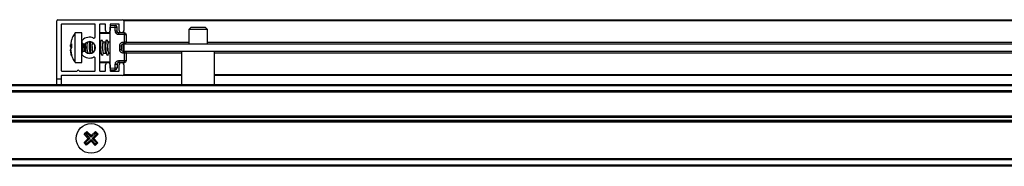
# Model space of a CAD drawing. Header units: millimetres. Extents: x 3538.08 to 3539.08, y 3254.86 to 3254.91.
# Tile 2 of 3: x 3538.5471 to 3538.812, y 3254.8576 to 3254.897. Entities that reach past the tile are written whole.
import ezdxf

# ---------------------------------------------------------------- set-up
doc = ezdxf.new("R2010")
doc.units = ezdxf.units.MM
doc.layers.add('SANINDUSA', color=3, linetype='Continuous')

msp = doc.modelspace()

# ---------------------------------------------------------------- linework, layer by layer
at = {"layer": 'SANINDUSA'}
for p, q in [((3538.55711722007, 3254.880973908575), (3538.55711722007, 3254.896673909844)), ((3538.557417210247, 3254.896973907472), (3538.574817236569, 3254.896973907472)), ((3538.558317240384, 3254.895673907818), (3538.558317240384, 3254.883273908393)), ((3538.567317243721, 3254.89577390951), (3538.558417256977, 3254.89577390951)), ((3538.567417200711, 3254.892332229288), (3538.567417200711, 3254.895673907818)), ((3538.568617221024, 3254.895673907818), (3538.568617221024, 3254.883273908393)), ((3538.570117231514, 3254.89577390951), (3538.568717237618, 3254.89577390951)), ((3538.570217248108, 3254.89407390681), (3538.570217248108, 3254.895673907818)), ((3538.571417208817, 3254.895673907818), (3538.571417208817, 3254.89407390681)), ((3538.573817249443, 3254.89577390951), (3538.571517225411, 3254.89577390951)), ((3538.573917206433, 3254.89407390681), (3538.573917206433, 3254.895673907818)), ((3538.575117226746, 3254.896973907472), (3539.009117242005, 3254.896973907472)), ((3538.575117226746, 3254.896973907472), (3538.575117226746, 3254.896673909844)), ((3539.009117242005, 3254.896673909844), (3538.575117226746, 3254.896673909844)), ((3538.575117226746, 3254.896673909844), (3538.575117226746, 3254.89407390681)), ((3538.5638072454, 3254.89347390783), (3538.562083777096, 3254.89347390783)), ((3538.562083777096, 3254.885473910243), (3538.562083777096, 3254.89347390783)), ((3538.5638072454, 3254.885473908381), (3538.5638072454, 3254.89347390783)), ((3538.571417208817, 3254.893273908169), (3538.568617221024, 3254.893273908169)), ((3538.571417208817, 3254.89347390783), (3538.568817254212, 3254.89347390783)), ((3538.571417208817, 3254.895473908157), (3538.572825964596, 3254.895449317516)), ((3538.571417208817, 3254.894973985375), (3538.572825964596, 3254.894949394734)), ((3538.571417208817, 3254.883973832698), (3538.571417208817, 3254.894973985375)), ((3538.572825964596, 3254.893965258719), (3538.572825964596, 3254.894949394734)), ((3538.572825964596, 3254.894949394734), (3538.573317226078, 3254.894949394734)), ((3538.573317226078, 3254.893965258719), (3538.573317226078, 3254.894949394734)), ((3538.573363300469, 3254.89347390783), (3538.573317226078, 3254.893687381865)), ((3538.575117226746, 3254.89347390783), (3538.573451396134, 3254.89347390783)), ((3538.573579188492, 3254.893528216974), (3538.573458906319, 3254.893616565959)), ((3538.573808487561, 3254.893465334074), (3538.575325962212, 3254.893438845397)), ((3538.575325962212, 3254.892938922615), (3538.573808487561, 3254.892965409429)), ((3538.575117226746, 3254.893442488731), (3538.575117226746, 3254.89407390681)), ((3538.593117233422, 3254.894873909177), (3538.592617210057, 3254.894373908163)), ((3538.592617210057, 3254.894373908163), (3538.592617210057, 3254.8904739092)), ((3538.596075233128, 3254.894373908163), (3538.592617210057, 3254.894373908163)), ((3538.597117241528, 3254.894873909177), (3538.593117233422, 3254.894873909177)), ((3538.597617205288, 3254.894373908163), (3538.596075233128, 3254.894373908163)), ((3538.597617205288, 3254.894373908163), (3538.597117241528, 3254.894873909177)), ((3538.597617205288, 3254.8904739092), (3538.597617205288, 3254.894373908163)), ((3538.561086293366, 3254.891660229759), (3538.560752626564, 3254.890133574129)), ((3538.560752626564, 3254.890133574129), (3538.561086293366, 3254.890471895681)), ((3538.561086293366, 3254.891627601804), (3538.560868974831, 3254.890594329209)), ((3538.561086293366, 3254.890471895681), (3538.561086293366, 3254.889535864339)), ((3538.563808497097, 3254.891111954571), (3538.5638072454, 3254.891133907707)), ((3538.564007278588, 3254.890626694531), (3538.564007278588, 3254.888321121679)), ((3538.566024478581, 3254.890933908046), (3538.565351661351, 3254.890933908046)), ((3538.56538539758, 3254.890933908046), (3538.565362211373, 3254.89097456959)), ((3538.565947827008, 3254.891073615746), (3538.565899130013, 3254.890933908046)), ((3538.566085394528, 3254.891065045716), (3538.565994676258, 3254.890869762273)), ((3538.568824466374, 3254.890933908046), (3538.568617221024, 3254.890933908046)), ((3538.569075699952, 3254.891474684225), (3538.568794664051, 3254.890869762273)), ((3538.569585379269, 3254.890933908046), (3538.569272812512, 3254.891482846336)), ((3538.57022446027, 3254.890933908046), (3538.56955164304, 3254.890933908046)), ((3538.570475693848, 3254.891474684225), (3538.570194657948, 3254.890869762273)), ((3538.570985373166, 3254.890933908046), (3538.570672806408, 3254.891482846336)), ((3538.571417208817, 3254.890933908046), (3538.570951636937, 3254.890933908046)), ((3538.575008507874, 3254.890982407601), (3538.575325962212, 3254.89098794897)), ((3538.575325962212, 3254.890488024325), (3538.575008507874, 3254.890482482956)), ((3538.575117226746, 3254.8904739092), (3538.575117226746, 3254.890484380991)), ((3538.575117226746, 3254.8904739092), (3539.009117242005, 3254.8904739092)), ((3538.575117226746, 3254.8904739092), (3538.575117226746, 3254.888473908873)), ((3538.575325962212, 3254.89098794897), (3538.575325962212, 3254.892938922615)), ((3538.575817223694, 3254.892938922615), (3538.575325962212, 3254.892938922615)), ((3538.575325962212, 3254.89098794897), (3538.575817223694, 3254.89098794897)), ((3538.57581704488, 3254.890973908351), (3538.592617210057, 3254.890973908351)), ((3538.575817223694, 3254.89098794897), (3538.575817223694, 3254.892938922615)), ((3538.597617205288, 3254.890973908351), (3538.986617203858, 3254.890973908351)), ((3538.560752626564, 3254.889864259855), (3538.560826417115, 3254.890208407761)), ((3538.561086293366, 3254.890061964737), (3538.560752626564, 3254.890133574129)), ((3538.561086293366, 3254.889411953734), (3538.560752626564, 3254.889864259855)), ((3538.560752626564, 3254.889864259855), (3538.561086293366, 3254.889821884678)), ((3538.561086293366, 3254.889535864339), (3538.560752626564, 3254.889083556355)), ((3538.560752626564, 3254.889083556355), (3538.561086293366, 3254.887527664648)), ((3538.561086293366, 3254.887320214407), (3538.560752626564, 3254.888906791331)), ((3538.561086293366, 3254.887287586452), (3538.560752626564, 3254.888814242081)), ((3538.560873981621, 3254.88837904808), (3538.561086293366, 3254.887366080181)), ((3538.561086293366, 3254.889535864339), (3538.561086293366, 3254.889411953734)), ((3538.5638072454, 3254.887813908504), (3538.563808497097, 3254.887835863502)), ((3538.565463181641, 3254.888020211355), (3538.565407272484, 3254.888067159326)), ((3538.565456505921, 3254.887941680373), (3538.565490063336, 3254.888013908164)), ((3538.565463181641, 3254.888013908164), (3538.566129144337, 3254.888013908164)), ((3538.56557917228, 3254.887910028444), (3538.565615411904, 3254.888013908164)), ((3538.566099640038, 3254.88806566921), (3538.56619500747, 3254.887898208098)), ((3538.568617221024, 3254.888013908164), (3538.56892913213, 3254.888013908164)), ((3538.568899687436, 3254.88806566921), (3538.569241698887, 3254.887464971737)), ((3538.569438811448, 3254.887473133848), (3538.569690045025, 3254.888013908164)), ((3538.56966316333, 3254.888020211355), (3538.569607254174, 3254.888067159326)), ((3538.56966316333, 3254.888013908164), (3538.570329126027, 3254.888013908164)), ((3538.570299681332, 3254.88806566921), (3538.570641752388, 3254.887464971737)), ((3538.570838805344, 3254.887473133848), (3538.571090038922, 3254.888013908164)), ((3538.571063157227, 3254.888020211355), (3538.57100724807, 3254.888067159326)), ((3538.571063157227, 3254.888013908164), (3538.571417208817, 3254.888013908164)), ((3538.574025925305, 3254.888965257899), (3538.574025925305, 3254.889982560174)), ((3538.574517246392, 3254.889982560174), (3538.574517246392, 3254.888965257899)), ((3538.575008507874, 3254.888465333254), (3538.575325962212, 3254.888459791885)), ((3538.575325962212, 3254.887959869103), (3538.575008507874, 3254.887965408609)), ((3538.575117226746, 3254.888473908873), (3539.009117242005, 3254.888473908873)), ((3538.575117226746, 3254.888463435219), (3538.575117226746, 3254.888473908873)), ((3538.575325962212, 3254.886008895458), (3538.575325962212, 3254.887959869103)), ((3538.575817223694, 3254.887959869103), (3538.575325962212, 3254.887959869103)), ((3538.590667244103, 3254.887973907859), (3538.57581704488, 3254.887973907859)), ((3538.575817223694, 3254.886008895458), (3538.575817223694, 3254.887959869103)), ((3538.590667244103, 3254.888473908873), (3538.590667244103, 3254.87957390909)), ((3538.599567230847, 3254.87957390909), (3538.599567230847, 3254.888473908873)), ((3538.984667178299, 3254.887973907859), (3538.599567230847, 3254.887973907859)), ((3538.561086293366, 3254.887527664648), (3538.561086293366, 3254.887287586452)), ((3538.562083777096, 3254.885473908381), (3538.5638072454, 3254.885473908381)), ((3538.567417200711, 3254.883273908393), (3538.567417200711, 3254.886615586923)), ((3538.568617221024, 3254.885673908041), (3538.571417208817, 3254.885673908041)), ((3538.568817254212, 3254.885473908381), (3538.571417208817, 3254.885473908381)), ((3538.573451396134, 3254.885473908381), (3538.575117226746, 3254.885473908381)), ((3538.573808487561, 3254.885982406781), (3538.575325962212, 3254.886008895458)), ((3538.575325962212, 3254.885508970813), (3538.573808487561, 3254.885482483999)), ((3538.575117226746, 3254.8848739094), (3538.575117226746, 3254.885505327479)), ((3538.575325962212, 3254.886008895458), (3538.575817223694, 3254.886008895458)), ((3538.558417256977, 3254.883173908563), (3538.56256723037, 3254.883173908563)), ((3538.563167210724, 3254.883173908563), (3538.567317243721, 3254.883173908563)), ((3538.568717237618, 3254.883173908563), (3538.570117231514, 3254.883173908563)), ((3538.570217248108, 3254.883273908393), (3538.570217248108, 3254.8848739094)), ((3538.571417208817, 3254.8848739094), (3538.571417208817, 3254.883273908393)), ((3538.571417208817, 3254.883973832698), (3538.572825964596, 3254.883998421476)), ((3538.571417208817, 3254.883473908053), (3538.572825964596, 3254.883498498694)), ((3538.571517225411, 3254.883173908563), (3538.573817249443, 3254.883173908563)), ((3538.572825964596, 3254.883998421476), (3538.572825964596, 3254.884982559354)), ((3538.572825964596, 3254.883998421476), (3538.573317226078, 3254.883998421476)), ((3538.573317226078, 3254.884982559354), (3538.573317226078, 3254.883998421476)), ((3538.573917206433, 3254.883273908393), (3538.573917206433, 3254.8848739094)), ((3538.575117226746, 3254.8848739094), (3538.575117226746, 3254.882273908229)), ((3538.558317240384, 3254.880973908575), (3538.55711722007, 3254.880973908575)), ((3538.55711722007, 3254.87957390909), (3538.55711722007, 3254.880973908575)), ((3538.558317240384, 3254.881873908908), (3538.558317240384, 3254.880973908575)), ((3538.558317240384, 3254.880973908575), (3538.558317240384, 3254.87957390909)), ((3538.574817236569, 3254.881973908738), (3538.558417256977, 3254.881973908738)), ((3538.575117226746, 3254.882273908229), (3538.575117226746, 3254.881973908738)), ((3538.575117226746, 3254.882273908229), (3538.590667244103, 3254.882273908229)), ((3538.590667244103, 3254.881973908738), (3538.575117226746, 3254.881973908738)), ((3538.599567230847, 3254.882273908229), (3538.984667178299, 3254.882273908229)), ((3538.984667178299, 3254.881973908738), (3538.599567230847, 3254.881973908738)), ((3538.123117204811, 3254.87957390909), (3539.02711724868, 3254.87957390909)), ((3538.123117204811, 3254.879273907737), (3539.02711724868, 3254.879273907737)), ((3539.02711724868, 3254.877873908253), (3538.123117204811, 3254.877873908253)), ((3539.02711724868, 3254.877573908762), (3538.123117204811, 3254.877573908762)), ((3539.02711724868, 3254.877473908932), (3538.123117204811, 3254.877473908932)), ((3538.123117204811, 3254.871173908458), (3539.02711724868, 3254.871173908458)), ((3538.123117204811, 3254.871073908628), (3539.02711724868, 3254.871073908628)), ((3538.123117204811, 3254.870773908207), (3539.02711724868, 3254.870773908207)), ((3539.02711724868, 3254.869873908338), (3538.123117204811, 3254.869873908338)), ((3539.02711724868, 3254.869573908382), (3538.123117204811, 3254.869573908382)), ((3539.02711724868, 3254.869473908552), (3538.123117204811, 3254.869473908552)), ((3538.562920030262, 3254.867057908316), (3538.562843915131, 3254.867057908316)), ((3538.564486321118, 3254.86627044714), (3538.56518059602, 3254.866942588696)), ((3538.565174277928, 3254.866550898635), (3538.564878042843, 3254.866264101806)), ((3538.565174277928, 3254.866550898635), (3538.56518059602, 3254.866942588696)), ((3538.566321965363, 3254.865365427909), (3538.565174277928, 3254.866550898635)), ((3538.56518059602, 3254.866942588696), (3538.566329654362, 3254.865840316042)), ((3538.566321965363, 3254.865365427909), (3538.567507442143, 3254.866513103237)), ((3538.566329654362, 3254.865840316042), (3538.567513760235, 3254.866904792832)), ((3538.567507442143, 3254.866513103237), (3538.567513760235, 3254.866904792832)), ((3538.567794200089, 3254.8662168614), (3538.567507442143, 3254.866513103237)), ((3538.567513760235, 3254.866904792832), (3538.568185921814, 3254.866210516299)), ((3538.569714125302, 3254.867057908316), (3538.569790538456, 3254.867057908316)), ((3538.562444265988, 3254.866073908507), (3538.562446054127, 3254.866073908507)), ((3538.562446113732, 3254.864073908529), (3538.562444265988, 3254.864073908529)), ((3538.562446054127, 3254.866073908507), (3538.562448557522, 3254.866073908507)), ((3538.562448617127, 3254.864073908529), (3538.562446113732, 3254.864073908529)), ((3538.564448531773, 3254.863937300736), (3538.565550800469, 3254.865086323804)), ((3538.564448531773, 3254.863937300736), (3538.564840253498, 3254.863930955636)), ((3538.565120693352, 3254.863243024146), (3538.564448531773, 3254.863937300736)), ((3538.565550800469, 3254.865086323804), (3538.564486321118, 3254.86627044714)), ((3538.564486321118, 3254.86627044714), (3538.564878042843, 3254.866264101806)), ((3538.564840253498, 3254.863930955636), (3538.566025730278, 3254.865078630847)), ((3538.564840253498, 3254.863930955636), (3538.565127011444, 3254.863634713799)), ((3538.564878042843, 3254.866264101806), (3538.566025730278, 3254.865078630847)), ((3538.566304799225, 3254.86430750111), (3538.565120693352, 3254.863243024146)), ((3538.566312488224, 3254.864782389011), (3538.565127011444, 3254.863634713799)), ((3538.565550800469, 3254.865086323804), (3538.566025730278, 3254.865078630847)), ((3538.566312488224, 3254.864782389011), (3538.566304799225, 3254.86430750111)), ((3538.567453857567, 3254.863205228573), (3538.566304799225, 3254.86430750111)), ((3538.566312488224, 3254.864782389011), (3538.56746017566, 3254.863596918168)), ((3538.566321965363, 3254.865365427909), (3538.566329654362, 3254.865840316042)), ((3538.566608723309, 3254.865069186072), (3538.567794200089, 3254.8662168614)), ((3538.567756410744, 3254.863883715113), (3538.566608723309, 3254.865069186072)), ((3538.566608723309, 3254.865069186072), (3538.567083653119, 3254.865061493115)), ((3538.568185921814, 3254.866210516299), (3538.567083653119, 3254.865061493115)), ((3538.567083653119, 3254.865061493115), (3538.56814813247, 3254.863877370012)), ((3538.56814813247, 3254.863877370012), (3538.567453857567, 3254.863205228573)), ((3538.56746017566, 3254.863596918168), (3538.567756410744, 3254.863883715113)), ((3538.56814813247, 3254.863877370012), (3538.567756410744, 3254.863883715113)), ((3538.568185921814, 3254.866210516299), (3538.567794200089, 3254.8662168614)), ((3538.57018583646, 3254.866073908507), (3538.570188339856, 3254.866073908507)), ((3538.57018839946, 3254.864073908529), (3538.570185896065, 3254.864073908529)), ((3538.570188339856, 3254.866073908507), (3538.5701901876, 3254.866073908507)), ((3538.5701901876, 3254.864073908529), (3538.57018839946, 3254.864073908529)), ((3538.56292038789, 3254.863089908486), (3538.562843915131, 3254.863089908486)), ((3538.565127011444, 3254.863634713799), (3538.565120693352, 3254.863243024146)), ((3538.56746017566, 3254.863596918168), (3538.567453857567, 3254.863205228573)), ((3538.569790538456, 3254.863089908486), (3538.569714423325, 3254.863089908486)), ((3538.123117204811, 3254.859673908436), (3539.02711724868, 3254.859673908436)), ((3539.02711724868, 3254.859573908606), (3538.123117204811, 3254.859573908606)), ((3539.02711724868, 3254.859273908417), (3538.123117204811, 3254.859273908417)), ((3539.02711724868, 3254.8578739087), (3538.123117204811, 3254.8578739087)), ((3539.02711724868, 3254.857573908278), (3538.123117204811, 3254.857573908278))]:
    msp.add_line(p, q, dxfattribs=at)
at = {"layer": 'SANINDUSA', "flags": 128}
for points in [[(3538.569438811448, 3254.887473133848), (3538.569389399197, 3254.887397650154), (3538.5692572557, 3254.887439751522), (3538.569125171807, 3254.88779153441), (3538.569013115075, 3254.888399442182), (3538.568938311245, 3254.889170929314), (3538.568912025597, 3254.889988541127), (3538.568938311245, 3254.890727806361), (3538.569013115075, 3254.891276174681), (3538.569125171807, 3254.891550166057), (3538.5692572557, 3254.891508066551), (3538.569272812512, 3254.891482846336)], [(3538.570838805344, 3254.887473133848), (3538.570789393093, 3254.887397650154), (3538.570657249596, 3254.887439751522), (3538.570525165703, 3254.88779153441), (3538.570413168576, 3254.888399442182), (3538.570338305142, 3254.889170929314), (3538.570312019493, 3254.889988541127), (3538.570338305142, 3254.890727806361), (3538.570413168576, 3254.891276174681), (3538.570525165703, 3254.891550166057), (3538.570657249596, 3254.891508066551), (3538.570672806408, 3254.891482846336)], [(3538.574574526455, 3254.888728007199), (3538.574538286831, 3254.889170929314), (3538.574517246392, 3254.889628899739)]]:
    msp.add_lwpolyline(points, dxfattribs=at)
at = {"layer": 'SANINDUSA'}
msp.add_circle((3538.56631722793, 3254.865073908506), 0.003999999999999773, dxfattribs=at)
for centre, radius, start, end in [((3538.55741722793, 3254.896673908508), 0.0003000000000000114, 90, 180), ((3538.55841722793, 3254.895673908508), 9.999999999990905e-05, 90, 180), ((3538.56731722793, 3254.895673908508), 0.0001000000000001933, 0, 90), ((3538.56871722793, 3254.895673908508), 0.0001000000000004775, 90, 180), ((3538.57011722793, 3254.895673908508), 9.999999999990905e-05, 0, 90), ((3538.57151722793, 3254.895673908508), 9.999999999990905e-05, 90, 180), ((3538.57381722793, 3254.895673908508), 0.0001000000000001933, 0, 90), ((3538.57481722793, 3254.896673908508), 0.0003000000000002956, 0, 90), ((3538.56881722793, 3254.893273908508), 0.0002000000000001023, 90, 180), ((3538.57081722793, 3254.894073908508), 0.0006000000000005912, 180, 0), ((3538.57281722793, 3254.894949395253), 0.000499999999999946, 0, 88.99999999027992), ((3538.565653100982, 3254.895199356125), 0.007177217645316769, 358.0041528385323, 1.995847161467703), ((3538.57451722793, 3254.894073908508), 0.0006000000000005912, 180, 0), ((3538.57531722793, 3254.892938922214), 0.0005000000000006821, 0, 88.99999999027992), ((3538.568153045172, 3254.893188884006), 0.007177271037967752, 358.0041676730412, 1.995832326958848), ((3538.564407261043, 3254.891073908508), 0.0006000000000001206, 133.3417582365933, 313.3417582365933), ((3538.56591722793, 3254.889473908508), 0.002800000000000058, 67.22602758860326, 133.3417582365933), ((3538.576483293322, 3254.889948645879), 0.01177209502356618, 176.9916085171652, 188.0355688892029), ((3538.56591722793, 3254.889473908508), 0.001599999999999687, 226.6582417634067, 133.3417582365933), ((3538.568783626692, 3254.889538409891), 0.003682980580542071, 157.734154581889, 203.5452247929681), ((3538.576337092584, 3254.889879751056), 0.0102314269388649, 173.4136337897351, 191.0473474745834), ((3538.571669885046, 3254.88967814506), 0.005135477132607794, 166.4453431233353, 197.6214519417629), ((3538.56711722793, 3254.892332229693), 0.0003000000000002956, 247.2260275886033, 0), ((3538.572983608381, 3254.889538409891), 0.003682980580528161, 157.734154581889, 203.5452247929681), ((3538.574383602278, 3254.889538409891), 0.003682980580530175, 157.734154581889, 203.5452247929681), ((3538.582302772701, 3254.889782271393), 0.007343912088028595, 174.4099739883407, 190.3400060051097), ((3538.57531722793, 3254.890987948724), 0.0005000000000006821, 271.0000000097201, 0), ((3538.568152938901, 3254.890737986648), 0.007177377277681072, 358.0041898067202, 1.995810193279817), ((3538.564407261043, 3254.887873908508), 0.0006000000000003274, 46.65824176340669, 226.6582417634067), ((3538.57531722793, 3254.887959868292), 0.0005000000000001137, 0, 88.99999999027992), ((3538.568152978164, 3254.888209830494), 0.007177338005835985, 358.0041863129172, 1.99581368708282), ((3538.56591722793, 3254.889473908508), 0.002800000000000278, 226.6582417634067, 292.7739724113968), ((3538.56711722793, 3254.886615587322), 0.0003000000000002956, 0, 112.7739724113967), ((3538.56881722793, 3254.885673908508), 0.0002000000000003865, 180, 270), ((3538.57081722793, 3254.884873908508), 0.0006000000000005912, 0, 180), ((3538.57451722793, 3254.884873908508), 0.0006000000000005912, 0, 180), ((3538.57531722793, 3254.886008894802), 0.0005000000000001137, 271.0000000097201, 0), ((3538.568152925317, 3254.885758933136), 0.007177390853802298, 358.0041935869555, 1.995806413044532), ((3538.55841722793, 3254.883273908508), 0.0001000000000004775, 180, 270), ((3538.56286722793, 3254.883048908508), 0.0003250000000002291, 22.61986493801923, 157.3801350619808), ((3538.56731722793, 3254.883273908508), 9.999999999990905e-05, 270, 0), ((3538.56871722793, 3254.883273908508), 0.0001000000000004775, 180, 270), ((3538.57011722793, 3254.883273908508), 9.999999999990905e-05, 270, 0), ((3538.57151722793, 3254.883273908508), 0.0001000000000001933, 180, 270), ((3538.57281722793, 3254.883998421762), 0.000499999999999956, 271.0000000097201, 0), ((3538.565653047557, 3254.883748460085), 0.007177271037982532, 358.0041676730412, 1.995832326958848), ((3538.57381722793, 3254.883273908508), 0.0001000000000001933, 270, 0), ((3538.55841722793, 3254.881873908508), 0.0001000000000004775, 90, 180), ((3538.57481722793, 3254.882273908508), 0.0003000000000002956, 270, 0)]:
    msp.add_arc(centre, radius, start, end, dxfattribs=at)
for centre, major_axis, ratio, start_param, end_param in [((3538.565412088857, 3254.889473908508), (-6.206805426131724e-05, 0.001459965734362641), 0.161157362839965, 6.27633407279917, 9.14701189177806), ((3538.566812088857, 3254.889473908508), (-6.206805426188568e-05, 0.001459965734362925), 0.1611573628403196, 0.2760277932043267, 2.742084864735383), ((3538.569612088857, 3254.889473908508), (-6.206805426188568e-05, 0.00145996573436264), 0.1611573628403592, 6.27633407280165, 9.147011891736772), ((3538.571012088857, 3254.889473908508), (-6.206805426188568e-05, 0.00145996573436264), 0.1611573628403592, 6.276334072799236, 9.147011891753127), ((3538.575212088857, 3254.889473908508), (-6.20680542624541e-05, 0.001459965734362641), 0.1611573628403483, 0.715617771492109, 2.393486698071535)]:
    msp.add_ellipse(centre, major_axis=major_axis, ratio=ratio, start_param=start_param, end_param=end_param, dxfattribs=at)
for points, knots in [([(3538.562091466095, 3254.893455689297), (3538.562049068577, 3254.893410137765), (3538.561686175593, 3254.893020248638), (3538.561309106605, 3254.892329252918), (3538.561114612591, 3254.891655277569), (3538.56105041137, 3254.891432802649)], [0, 0, 0, 0, 0.08140598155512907, 0.6967780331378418, 1, 1, 1, 1]), ([(3538.573808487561, 3254.892965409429), (3538.573684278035, 3254.892980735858), (3538.573492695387, 3254.893004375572), (3538.573263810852, 3254.893130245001), (3538.573107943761, 3254.893259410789), (3538.572981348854, 3254.893417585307), (3538.57285940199, 3254.893648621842), (3538.572839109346, 3254.893840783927), (3538.572825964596, 3254.893965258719)], [0, 0, 0, 0, 0.2396750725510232, 0.3696784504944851, 0.5000078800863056, 0.6300072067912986, 0.7603336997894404, 1, 1, 1, 1]), ([(3538.572825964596, 3254.893965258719), (3538.572858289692, 3254.893965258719), (3538.572922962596, 3254.893965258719), (3538.573015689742, 3254.893965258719), (3538.573101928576, 3254.893965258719), (3538.573149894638, 3254.893965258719), (3538.573173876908, 3254.893965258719)], [0, 0, 0, 0, 0.2499019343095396, 0.4999794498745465, 0.7499976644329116, 1, 1, 1, 1]), ([(3538.573173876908, 3254.893965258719), (3538.573195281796, 3254.893965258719), (3538.573238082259, 3254.893965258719), (3538.573282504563, 3254.893965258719), (3538.573311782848, 3254.893965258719), (3538.573315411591, 3254.893965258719), (3538.573317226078, 3254.893965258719)], [0, 0, 0, 0, 0.2500016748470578, 0.4998945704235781, 0.7499314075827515, 1, 1, 1, 1]), ([(3538.573460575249, 3254.893614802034), (3538.573418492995, 3254.893667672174), (3538.573336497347, 3254.893770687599), (3538.573323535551, 3254.893901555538), (3538.573317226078, 3254.893965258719)], [0, 0, 0, 0, 0.513225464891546, 1, 1, 1, 1]), ([(3538.573808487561, 3254.893465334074), (3538.573776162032, 3254.893467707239), (3538.573711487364, 3254.893472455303), (3538.573618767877, 3254.893503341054), (3538.573532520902, 3254.893549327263), (3538.573484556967, 3254.893592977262), (3538.573460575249, 3254.893614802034)], [0, 0, 0, 0, 0.2499054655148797, 0.4999934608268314, 0.7499993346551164, 1, 1, 1, 1]), ([(3538.573812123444, 3254.893318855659), (3538.573812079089, 3254.893340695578), (3538.573811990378, 3254.893384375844), (3538.573811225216, 3254.893429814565), (3538.573810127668, 3254.89345976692), (3538.57380903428, 3254.893463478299), (3538.573808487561, 3254.893465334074)], [0, 0, 0, 0, 0.2500095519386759, 0.500024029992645, 0.7500004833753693, 1, 1, 1, 1]), ([(3538.573808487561, 3254.892965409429), (3538.573809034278, 3254.892998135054), (3538.573810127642, 3254.893063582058), (3538.573811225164, 3254.893157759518), (3538.573811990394, 3254.893245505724), (3538.573812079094, 3254.893294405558), (3538.573812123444, 3254.893318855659)], [0, 0, 0, 0, 0.2500165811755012, 0.5000007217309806, 0.749998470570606, 1, 1, 1, 1]), ([(3538.564603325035, 3254.888432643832), (3538.564593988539, 3254.888480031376), (3538.564563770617, 3254.888633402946), (3538.56452750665, 3254.889012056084), (3538.564503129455, 3254.889452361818), (3538.56449705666, 3254.889864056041), (3538.564502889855, 3254.890219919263), (3538.564520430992, 3254.890408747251), (3538.56452870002, 3254.890497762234)], [0, 0, 0, 0, 0.0954465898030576, 0.3089164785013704, 0.5204208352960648, 0.6647012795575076, 0.8419375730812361, 1, 1, 1, 1]), ([(3538.566107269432, 3254.888052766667), (3538.566083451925, 3254.888106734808), (3538.566035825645, 3254.888214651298), (3538.565973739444, 3254.888565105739), (3538.565927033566, 3254.889007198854), (3538.565903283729, 3254.88945280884), (3538.565896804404, 3254.88986491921), (3538.565904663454, 3254.890252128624), (3538.565933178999, 3254.890602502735), (3538.565968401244, 3254.890822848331), (3538.565995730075, 3254.890857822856), (3538.566002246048, 3254.89086616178)], [0, 0, 0, 0, 0.1294166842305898, 0.2587859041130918, 0.3873120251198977, 0.5146547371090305, 0.6015232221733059, 0.7082337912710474, 0.8340658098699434, 0.960436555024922, 1, 1, 1, 1]), ([(3538.568907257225, 3254.888052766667), (3538.568883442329, 3254.888106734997), (3538.568835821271, 3254.888214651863), (3538.568773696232, 3254.888565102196), (3538.5687271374, 3254.889007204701), (3538.568703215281, 3254.889452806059), (3538.568696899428, 3254.889864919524), (3538.568704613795, 3254.890252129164), (3538.568733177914, 3254.89060250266), (3538.568768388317, 3254.890822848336), (3538.56879571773, 3254.890857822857), (3538.568802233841, 3254.89086616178)], [0, 0, 0, 0, 0.1294168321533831, 0.2587861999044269, 0.3873110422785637, 0.5146547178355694, 0.6015230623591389, 0.7082334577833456, 0.8340656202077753, 0.96043650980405, 1, 1, 1, 1]), ([(3538.570307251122, 3254.888052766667), (3538.570283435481, 3254.888106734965), (3538.570235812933, 3254.888214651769), (3538.570173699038, 3254.888565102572), (3538.570127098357, 3254.88900720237), (3538.570103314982, 3254.889452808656), (3538.570096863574, 3254.889864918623), (3538.570104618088, 3254.890252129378), (3538.570133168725, 3254.890602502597), (3538.570168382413, 3254.89082284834), (3538.570195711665, 3254.890857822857), (3538.570202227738, 3254.89086616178)], [0, 0, 0, 0, 0.1294169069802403, 0.258786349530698, 0.3873112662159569, 0.5146541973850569, 0.6015228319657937, 0.7082332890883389, 0.834065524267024, 0.9604364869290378, 1, 1, 1, 1]), ([(3538.574025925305, 3254.889982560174), (3538.57403909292, 3254.890107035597), (3538.574059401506, 3254.890299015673), (3538.574181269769, 3254.890530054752), (3538.574307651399, 3254.890688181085), (3538.574463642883, 3254.890817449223), (3538.574692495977, 3254.890943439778), (3538.574884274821, 3254.890967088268), (3538.575008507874, 3254.890982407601)], [0, 0, 0, 0, 0.2396681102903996, 0.3696432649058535, 0.4999656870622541, 0.6299612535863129, 0.760291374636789, 1, 1, 1, 1]), ([(3538.574517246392, 3254.889982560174), (3538.574523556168, 3254.890046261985), (3538.57453651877, 3254.89017712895), (3538.574618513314, 3254.890280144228), (3538.574660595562, 3254.890333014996)], [0, 0, 0, 0, 0.4867677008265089, 1, 1, 1, 1]), ([(3538.574660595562, 3254.890333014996), (3538.574684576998, 3254.890354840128), (3538.57473253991, 3254.89039849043), (3538.574818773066, 3254.890444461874), (3538.574911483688, 3254.890475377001), (3538.574976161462, 3254.890480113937), (3538.575008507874, 3254.890482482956)], [0, 0, 0, 0, 0.2500026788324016, 0.50000579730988, 0.7499447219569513, 1, 1, 1, 1]), ([(3538.575008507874, 3254.890982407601), (3538.575009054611, 3254.890949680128), (3538.575010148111, 3254.890884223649), (3538.575011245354, 3254.890790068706), (3538.575012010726, 3254.8907023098), (3538.575012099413, 3254.89065341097), (3538.575012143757, 3254.890628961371)], [0, 0, 0, 0, 0.2500055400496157, 0.500022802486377, 0.7500095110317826, 1, 1, 1, 1]), ([(3538.575012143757, 3254.890628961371), (3538.575012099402, 3254.890607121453), (3538.575012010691, 3254.890563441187), (3538.575011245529, 3254.890518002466), (3538.575010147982, 3254.89048805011), (3538.575009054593, 3254.890484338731), (3538.575008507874, 3254.890482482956)], [0, 0, 0, 0, 0.2500095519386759, 0.500024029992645, 0.7500004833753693, 1, 1, 1, 1]), ([(3538.567355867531, 3254.888774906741), (3538.567346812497, 3254.888854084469), (3538.567321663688, 3254.889073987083), (3538.567303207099, 3254.889456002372), (3538.567297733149, 3254.889859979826), (3538.567298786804, 3254.890116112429), (3538.567307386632, 3254.890223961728), (3538.567307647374, 3254.890227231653)], [0, 0, 0, 0, 0.1809734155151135, 0.5026227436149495, 0.722038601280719, 0.9915723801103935, 1, 1, 1, 1]), ([(3538.574025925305, 3254.889982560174), (3538.574058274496, 3254.889982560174), (3538.574122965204, 3254.889982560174), (3538.574215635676, 3254.889982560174), (3538.574301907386, 3254.889982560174), (3538.574349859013, 3254.889982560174), (3538.574373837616, 3254.889982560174)], [0, 0, 0, 0, 0.2500467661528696, 0.5000342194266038, 0.7499880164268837, 1, 1, 1, 1]), ([(3538.575008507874, 3254.887965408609), (3538.574884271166, 3254.887980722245), (3538.574692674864, 3254.888004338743), (3538.574463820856, 3254.888130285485), (3538.574307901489, 3254.888259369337), (3538.574181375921, 3254.888417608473), (3538.574059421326, 3254.888648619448), (3538.574039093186, 3254.888840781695), (3538.574025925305, 3254.888965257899)], [0, 0, 0, 0, 0.239709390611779, 0.3696768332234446, 0.5000333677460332, 0.6300056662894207, 0.7603301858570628, 1, 1, 1, 1]), ([(3538.574025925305, 3254.888965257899), (3538.574058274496, 3254.888965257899), (3538.574122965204, 3254.888965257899), (3538.574215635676, 3254.888965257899), (3538.574301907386, 3254.888965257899), (3538.574349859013, 3254.888965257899), (3538.574373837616, 3254.888965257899)], [0, 0, 0, 0, 0.2500467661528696, 0.5000342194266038, 0.7499880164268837, 1, 1, 1, 1]), ([(3538.574373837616, 3254.889982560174), (3538.574395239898, 3254.889982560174), (3538.574438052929, 3254.889982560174), (3538.574482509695, 3254.889982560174), (3538.574511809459, 3254.889982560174), (3538.574515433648, 3254.889982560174), (3538.574517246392, 3254.889982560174)], [0, 0, 0, 0, 0.2499865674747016, 0.500072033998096, 0.7499465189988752, 1, 1, 1, 1]), ([(3538.574373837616, 3254.888965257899), (3538.574395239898, 3254.888965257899), (3538.574438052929, 3254.888965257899), (3538.574482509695, 3254.888965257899), (3538.574511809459, 3254.888965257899), (3538.574515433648, 3254.888965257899), (3538.574517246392, 3254.888965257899)], [0, 0, 0, 0, 0.2499865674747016, 0.500072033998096, 0.7499465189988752, 1, 1, 1, 1]), ([(3538.574660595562, 3254.888614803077), (3538.57461851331, 3254.888667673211), (3538.574536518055, 3254.888770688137), (3538.574523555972, 3254.888901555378), (3538.574517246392, 3254.888965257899)], [0, 0, 0, 0, 0.5132278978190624, 1, 1, 1, 1]), ([(3538.575008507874, 3254.888465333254), (3538.574976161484, 3254.888467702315), (3538.574911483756, 3254.888472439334), (3538.574818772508, 3254.888503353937), (3538.57473254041, 3254.888549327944), (3538.57468457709, 3254.888592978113), (3538.574660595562, 3254.888614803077)], [0, 0, 0, 0, 0.2500546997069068, 0.4999930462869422, 0.7499978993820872, 1, 1, 1, 1]), ([(3538.575012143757, 3254.88831885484), (3538.575012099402, 3254.888340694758), (3538.575012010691, 3254.888384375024), (3538.575011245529, 3254.888429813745), (3538.575010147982, 3254.888459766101), (3538.575009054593, 3254.888463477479), (3538.575008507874, 3254.888465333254)], [0, 0, 0, 0, 0.2500095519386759, 0.500024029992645, 0.7500004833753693, 1, 1, 1, 1]), ([(3538.575008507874, 3254.887965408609), (3538.57500905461, 3254.887998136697), (3538.575010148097, 3254.888063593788), (3538.575011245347, 3254.888157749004), (3538.575012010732, 3254.888245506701), (3538.575012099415, 3254.888294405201), (3538.575012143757, 3254.88831885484)], [0, 0, 0, 0, 0.250010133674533, 0.5000272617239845, 0.7500096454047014, 1, 1, 1, 1]), ([(3538.561127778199, 3254.887288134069), (3538.56120938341, 3254.887036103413), (3538.561417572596, 3254.88639312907), (3538.561825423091, 3254.885850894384), (3538.562073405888, 3254.885521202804)], [0, 0, 0, 0, 0.3919762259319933, 1, 1, 1, 1]), ([(3538.572825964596, 3254.884982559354), (3538.572839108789, 3254.885107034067), (3538.572859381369, 3254.885299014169), (3538.572981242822, 3254.885530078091), (3538.573107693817, 3254.885688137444), (3538.573263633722, 3254.885817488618), (3538.573492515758, 3254.885943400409), (3538.573684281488, 3254.885967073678), (3538.573808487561, 3254.885982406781)], [0, 0, 0, 0, 0.2396659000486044, 0.3696420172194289, 0.4999905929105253, 0.629958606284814, 0.7603253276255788, 1, 1, 1, 1]), ([(3538.573317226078, 3254.884982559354), (3538.573323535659, 3254.885046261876), (3538.573336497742, 3254.885177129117), (3538.573418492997, 3254.885280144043), (3538.573460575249, 3254.885333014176)], [0, 0, 0, 0, 0.4867721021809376, 1, 1, 1, 1]), ([(3538.573460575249, 3254.885333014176), (3538.573484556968, 3254.885354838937), (3538.573532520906, 3254.885398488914), (3538.573618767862, 3254.885444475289), (3538.573711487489, 3254.885475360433), (3538.57377616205, 3254.885480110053), (3538.573808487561, 3254.885482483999)], [0, 0, 0, 0, 0.2500005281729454, 0.5000062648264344, 0.750094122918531, 1, 1, 1, 1]), ([(3538.573808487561, 3254.885982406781), (3538.573809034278, 3254.88594968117), (3538.573810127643, 3254.885884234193), (3538.573811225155, 3254.885790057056), (3538.573811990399, 3254.885702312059), (3538.573812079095, 3254.885653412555), (3538.573812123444, 3254.885628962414)], [0, 0, 0, 0, 0.2500176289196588, 0.5000028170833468, 0.7499974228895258, 1, 1, 1, 1]), ([(3538.573812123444, 3254.885628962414), (3538.573812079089, 3254.885607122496), (3538.573811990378, 3254.88556344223), (3538.573811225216, 3254.885518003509), (3538.573810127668, 3254.885488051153), (3538.57380903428, 3254.885484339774), (3538.573808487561, 3254.885482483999)], [0, 0, 0, 0, 0.2500095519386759, 0.500024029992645, 0.7500004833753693, 1, 1, 1, 1]), ([(3538.572825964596, 3254.884982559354), (3538.572858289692, 3254.884982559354), (3538.572922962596, 3254.884982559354), (3538.573015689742, 3254.884982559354), (3538.573101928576, 3254.884982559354), (3538.573149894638, 3254.884982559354), (3538.573173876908, 3254.884982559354)], [0, 0, 0, 0, 0.2499019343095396, 0.4999794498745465, 0.7499976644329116, 1, 1, 1, 1]), ([(3538.573173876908, 3254.884982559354), (3538.573195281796, 3254.884982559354), (3538.573238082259, 3254.884982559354), (3538.573282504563, 3254.884982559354), (3538.573311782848, 3254.884982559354), (3538.573315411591, 3254.884982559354), (3538.573317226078, 3254.884982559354)], [0, 0, 0, 0, 0.2500016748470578, 0.4998945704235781, 0.7499314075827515, 1, 1, 1, 1])]:
    msp.add_open_spline(points, degree=3, knots=knots, dxfattribs=at)

doc.saveas('drawing.dxf')
